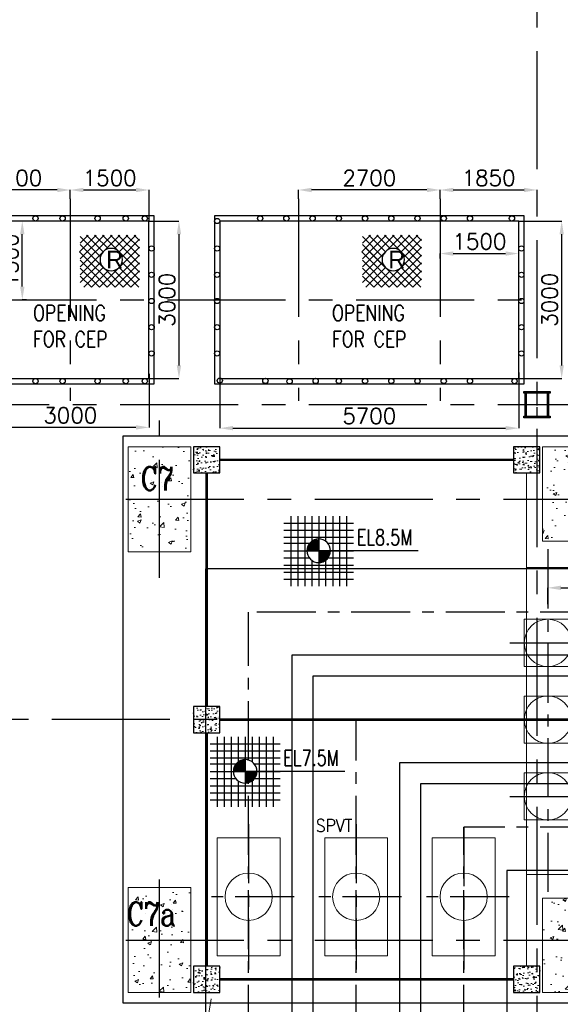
# Model space of a CAD drawing. Header units: inches. Extents: x 0 to 1544102, y 0 to 23144100.
# Tile 16 of 203: x 84971 to 95279, y 119660 to 138422. Entities that reach past the tile are written whole.
import ezdxf

# ---------------------------------------------------------------- set-up
doc = ezdxf.new("R2010")
doc.units = ezdxf.units.IN
doc.header["$LTSCALE"] = 1800
doc.header["$MEASUREMENT"] = 0
doc.linetypes.add('CENTER', pattern=[2, 1.25, -0.25, 0.25, -0.25])
doc.linetypes.add('CENTER2', pattern=[1.125, 0.75, -0.125, 0.125, -0.125])
doc.layers.get('0').update_dxf_attribs({"color": 253})
for name, color, linetype in [('AUX COL', 1, 'Continuous'), ('CEN', 2, 'CENTER'), ('COL', 1, 'Continuous'), ('GRID', 251, 'CENTER'), ('OPENING', 40, 'Continuous'), ('STEEL', 231, 'Continuous')]:
    doc.layers.add(name, color=color, linetype=linetype)
for name, color, linetype, lineweight in [('CONCRETE', 145, 'Continuous', 15), ('DIM', 4, 'Continuous', 18), ('EQUIP', 8, 'Continuous', 9), ('HATCH-1', 252, 'Continuous', 9), ('TEXT', 3, 'Continuous', 18)]:
    doc.layers.add(name, color=color, linetype=linetype, lineweight=lineweight)
doc.styles.add('HTX11', font='O8111901')
doc.styles.add('ROMANC', font='ROMANC.SHX')
doc.styles.add('ROMANS', font='romans.shx')
doc.styles.get("Standard").update_dxf_attribs({"font": 'arial.ttf'})
doc.dimstyles.new('STANDARD1', dxfattribs={"dimtxt": 300, "dimasz": 250, "dimexe": 0, "dimexo": 0, "dimgap": 80, "dimtad": 1, "dimdec": 0, "dimzin": 0, "dimdsep": 46, "dimtxsty": 'ROMANS', "dimcen": 0, "dimclrd": 4, "dimclre": 4, "dimclrt": 4, "dimadec": 0, "dimazin": 0, "dimtfac": 0.09, "dimtdec": 0, "dimtix": 1, "dimtofl": 0, "dimtmove": 0, "dimatfit": 3, "dimfxl": 1, "dimtolj": 1, "dimtzin": 0, "dimarcsym": 0})
pattern_1 = [(50, (-125855.24, -26628.59), (215.17805, -18.82564), [22.5, -247.5]), (355, (-125855.24, -26628.6), (-41.6254, 225.65764), [18, -198]), (100.4514, (-125837.3, -26630.16), (173.5528, 206.83186), [19.12206, -210.34263]), (46.1842, (-125855.24, -26568.6), (320.1723, -49.6557), [33.75, -371.25]), (96.6356, (-125828.55, -26572.73), (280.3988, 292.2354), [28.6831, -315.5139]), (351.1842, (-125855.24, -26568.6), (280.3986, 292.2356), [27, -297]), (21, (-125825.24, -26583.59), (179.07212, -120.78567), [22.5, -247.5]), (326, (-125825.24, -26583.6), (72.9946, 217.545), [18, -198]), (71.4514, (-125810.31, -26593.66), (252.0668, 96.75915), [19.12206, -210.34263]), (37.5, (-125855.235, -26628.59), (3.647957, 99.868156), [0, -195.6, 0, -201, 0, -198.75]), (7.5, (-125855.24, -26628.59), (78.92086, 118.32351), [0, -114.6, 0, -191.1, 0, -75.75]), (327.5, (-125922.135, -26628.59), (160.14673, -6.76646), [0, -75, 0, -234, 0, -310.5]), (317.5, (-125952.14, -26628.59), (174.95585, 30.0315), [0, -97.5, 0, -155.4, 0, -220.5])]

# ---------------------------------------------------------------- blocks, each defined once
blk = doc.blocks.new('TG DECK COLUMNS & OUTLINE')
at = {"layer": 'HATCH-1'}
h = blk.add_hatch(dxfattribs=at)
h.set_pattern_fill('AR-CONC', color=256, scale=100, style=0)
h.set_pattern_definition([(50, (146793.7, 16428.7), (717.2602, -62.752), [75, -825]), (355, (146793.7, 16428.7), (-138.7513, 752.192), [60, -660]), (100.4514, (146853.5, 16423.45), (578.5094, 689.4395), [63.74, -701.142]), (46.1842, (146793.7, 16628.7), (1067.241, -165.519), [112.5, -1237.5]), (96.6356, (146882.7, 16614.9), (934.663, 974.118), [95.61, -1051.713]), (351.1842, (146793.7, 16628.7), (934.662, 974.119), [90, -990]), (21, (146893.7, 16578.7), (596.907, -402.619), [75, -825]), (326, (146893.7, 16578.7), (243.3153, 725.15), [60, -660]), (71.4514, (146943.5, 16545.1), (840.2226, 322.5305), [63.74, -701.142]), (37.5, (146793.73, 16428.68), (12.15986, 332.89385), [0, -652, 0, -670, 0, -662.5]), (7.5, (146793.73, 16428.7), (263.0695, 394.4117), [0, -382, 0, -637, 0, -252.5]), (327.5, (146570.73, 16428.68), (533.82244, -22.5549), [0, -250, 0, -780, 0, -1035]), (317.5, (146470.73, 16428.7), (583.1862, 100.105), [0, -325, 0, -518, 0, -735])])
h.paths.add_polyline_path([(227483, 74865), (226883, 74865), (226883, 73865), (227483, 73865)])
h.paths.add_polyline_path([(228083, 74865), (227483, 74865), (227483, 73865), (228083, 73865)])
h.paths.add_polyline_path([(228083, 73865), (227483, 73865), (227483, 72865), (228083, 72865)])
h.paths.add_polyline_path([(227483, 73865), (226883, 73865), (226883, 72865), (227483, 72865)])
h.paths.add_polyline_path([(226858, 73921), (227975, 73921), (227975, 74596), (226858, 74596)], flags=9)
h = blk.add_hatch(dxfattribs=at)
h.set_pattern_fill('AR-CONC', color=256, scale=100, style=0)
h.set_pattern_definition([(50, (148264.7, 19526.54), (717.2602, -62.752), [75, -825]), (355, (148264.7, 19526.5), (-138.7513, 752.192), [60, -660]), (100.4514, (148324.45, 19521.3), (578.5094, 689.4395), [63.74, -701.142]), (46.1842, (148264.7, 19726.5), (1067.241, -165.519), [112.5, -1237.5]), (96.6356, (148353.6, 19712.7), (934.663, 974.118), [95.61, -1051.713]), (351.1842, (148264.7, 19726.5), (934.662, 974.119), [90, -990]), (21, (148364.7, 19676.54), (596.907, -402.619), [75, -825]), (326, (148364.7, 19676.5), (243.3153, 725.15), [60, -660]), (71.4514, (148414.4, 19643), (840.2226, 322.5305), [63.74, -701.142]), (37.5, (148264.67, 19526.54), (12.15986, 332.89385), [0, -652, 0, -670, 0, -662.5]), (7.5, (148264.67, 19526.54), (263.0695, 394.4117), [0, -382, 0, -637, 0, -252.5]), (327.5, (148041.67, 19526.54), (533.82244, -22.5549), [0, -250, 0, -780, 0, -1035]), (317.5, (147941.67, 19526.54), (583.1862, 100.105), [0, -325, 0, -518, 0, -735])])
h.paths.add_polyline_path([(235783, 73865), (235386, 73865), (234783, 73865), (234783, 73065), (235783, 73065)])
h.paths.add_polyline_path([(236783, 73865), (235783, 73865), (235783, 73065), (236783, 73065)])
h.paths.add_polyline_path([(236783, 74865), (235783, 74865), (235783, 73865), (236277, 73865), (236783, 73865)])
h.paths.add_polyline_path([(235783, 74865), (234783, 74865), (234783, 73865), (235783, 73865)])
h.paths.add_polyline_path([(235854, 73997), (236679, 73997), (236679, 74672), (235854, 74672)], flags=24)
h.paths.add_polyline_path([(235854, 73997), (236679, 73997), (236679, 74672), (235854, 74672)], flags=24)
h = blk.add_hatch(dxfattribs=at)
h.set_pattern_fill('AR-CONC', color=256, scale=100, style=0)
h.set_pattern_definition([(50, (146793.7, 16528.7), (717.2602, -62.752), [75, -825]), (355, (146793.7, 16528.7), (-138.7513, 752.192), [60, -660]), (100.4514, (146853.5, 16523.45), (578.5094, 689.4395), [63.74, -701.142]), (46.1842, (146793.7, 16728.7), (1067.241, -165.519), [112.5, -1237.5]), (96.6356, (146882.7, 16714.9), (934.663, 974.118), [95.61, -1051.713]), (351.1842, (146793.7, 16728.7), (934.662, 974.119), [90, -990]), (21, (146893.7, 16678.7), (596.907, -402.619), [75, -825]), (326, (146893.7, 16678.7), (243.3153, 725.15), [60, -660]), (71.4514, (146943.5, 16645.1), (840.2226, 322.5305), [63.74, -701.142]), (37.5, (146793.73, 16528.68), (12.15986, 332.89385), [0, -652, 0, -670, 0, -662.5]), (7.5, (146793.73, 16528.7), (263.0695, 394.4117), [0, -382, 0, -637, 0, -252.5]), (327.5, (146570.73, 16528.68), (533.8224, -22.5549), [0, -250, 0, -780, 0, -1035]), (317.5, (146470.73, 16528.7), (583.1862, 100.105), [0, -325, 0, -518, 0, -735])])
h.paths.add_polyline_path([(227483, 66465), (226883, 66465), (226883, 65465), (227483, 65465)])
h.paths.add_polyline_path([(228083, 66465), (227483, 66465), (227483, 65465), (228083, 65465)])
h.paths.add_polyline_path([(228083, 65465), (227483, 65465), (227483, 64465), (228083, 64465)])
h.paths.add_polyline_path([(227483, 65465), (226883, 65465), (226883, 64465), (227483, 64465)])
h.paths.add_polyline_path([(226828, 65625), (227928, 65625), (227928, 66300), (226828, 66300)], flags=9)
h = blk.add_hatch(dxfattribs=at)
h.set_pattern_fill('AR-CONC', color=256, scale=100, style=0)
h.set_pattern_definition([(50, (253436.1, 67254.8), (717.26, -62.752), [75, -825]), (355, (253436.1, 67254.8), (-138.75, 752.192), [60, -660]), (100.4514, (253495.85, 67249.6), (578.51, 689.44), [63.74, -701.142]), (46.184, (253436.1, 67454.8), (1067.24, -165.52), [112.5, -1237.5]), (96.6356, (253525, 67441), (934.66, 974.12), [95.61, -1051.713]), (351.184, (253436.1, 67454.8), (934.66, 974.12), [90, -990]), (21, (253536.1, 67404.8), (596.907, -402.619), [75, -825]), (326, (253536.1, 67404.8), (243.315, 725.15), [60, -660]), (71.4514, (253585.8, 67371.26), (840.223, 322.53), [63.74, -701.142]), (37.5, (253436.08, 67254.8), (12.16, 332.894), [0, -652, 0, -670, 0, -662.5]), (7.5, (253436.08, 67254.8), (263.0695, 394.412), [0, -382, 0, -637, 0, -252.5]), (327.5, (253213.08, 67254.8), (533.8224, -22.555), [0, -250, 0, -780, 0, -1035]), (317.5, (253113.08, 67254.8), (583.186, 100.105), [0, -325, 0, -518, 0, -735])])
h.paths.add_polyline_path([(234783, 64465), (236783, 64465), (236783, 66265), (234783, 66265)])
blk.add_lwpolyline([(240983, 64265), (243583, 61665), (267138, 61665), (267138, 77665), (243583, 77665), (240983, 75065), (226783, 75065), (226783, 64265)], close=True)
blk.add_lwpolyline([(240983, 64265), (243583, 61665), (267138, 61665), (267138, 77665), (243583, 77665), (240983, 75065), (226783, 75065), (226783, 64265)], close=True)
at = {"layer": 'CEN'}
for p, q in [((227483, 72365), (227483, 75365)), ((226842, 73865), (244205, 73865)), ((226842, 73865), (244205, 73865)), ((227483, 64369), (227483, 66965)), ((226842, 65465), (244167, 65465))]:
    blk.add_line(p, q, dxfattribs=at)
at = {"layer": 'CONCRETE'}
for points in [[(226883, 72865), (228083, 72865), (228083, 74865), (226883, 74865)], [(234783, 73065), (236783, 73065), (236783, 74865), (234783, 74865)], [(226883, 66465), (228083, 66465), (228083, 64465), (226883, 64465)], [(234783, 64465), (236783, 64465), (236783, 66265), (234783, 66265)]]:
    blk.add_lwpolyline(points, close=True, dxfattribs=at)
at = {"layer": 'TEXT', "style": 'ROMANC', "width": 0.8}
for s, p in [('C7', (227126, 74033)), ('C7a', (226862, 65737))]:
    blk.add_text(s, height=450, dxfattribs=at).set_placement(p)
blk = doc.blocks.new('LEVEL')
at = {"flags": 128}
for points in [[(-533, 658), (-533, -676)], [(-400, 658), (-400, -676)], [(-267, 658), (-267, -676)], [(-267, 658), (-267, -676)], [(-133, 658), (-133, 181)], [(0, 658), (0, -676)], [(0, 658), (0, -676)], [(133, 658), (133, 181)], [(133, 658), (133, 181)], [(267, 658), (267, -676)], [(400, 658), (400, -676)], [(533, 658), (533, -676)], [(-667, 524), (667, 524)], [(-667, 391), (667, 391)], [(-667, 258), (667, 258)], [(-93, 205), (0, 205)], [(0, 0), (0, 264)], [(-667, 142), (-174, 142)], [(-667, 0), (667, 0)], [(-265, 0), (0, 0)], [(-225, 2), (0, 2)], [(-224, 25), (0, 25)], [(-220, 47), (0, 47)], [(-214, 70), (0, 70)], [(-205, 92), (0, 92)], [(-194, 115), (0, 115)], [(-178, 137), (0, 137)], [(-158, 160), (0, 160)], [(-132, 182), (0, 182)], [(1900, 0), (0, 0)], [(0, 0), (0, -261)], [(174, 142), (667, 142)], [(-667, -133), (-181, -133)], [(-133, -181), (-133, -676)], [(225, -2), (0, -2)], [(224, -25), (0, -25)], [(220, -47), (0, -47)], [(214, -70), (0, -70)], [(205, -92), (0, -92)], [(194, -115), (0, -115)], [(178, -137), (0, -137)], [(158, -160), (0, -160)], [(132, -182), (0, -182)], [(133, -181), (133, -676)], [(133, -181), (133, -676)], [(181, -133), (667, -133)], [(-667, -276), (667, -276)], [(93, -205), (0, -205)], [(-667, -409), (667, -409)], [(-667, -542), (667, -542)]]:
    blk.add_lwpolyline(points, dxfattribs=at)
for points in [[(0, 225, 0.414246), (-225, 0)], [(225, 0, 0.414258), (0, 225)], [(-225, 0, 0.414221), (0, -225)], [(0, -225, 0.414246), (225, 0)]]:
    blk.add_lwpolyline(points, format="xyb", dxfattribs=at)
at = {"flags": 4}
blk.add_attdef('LEVEL', (839, 107), '', height=300, dxfattribs=at)
blk = doc.blocks.new('PLATFORM BELOW TG DECK AT EL. 5.8M & 8.0M & 8.5M')
at = {"layer": 'HATCH-1'}
h = blk.add_hatch(dxfattribs=at)
h.set_pattern_fill('AR-CONC', color=256, scale=30, style=0)
h.set_pattern_definition([(50, (-22550, 4950), (215.18, -18.83), [22.5, -247.5]), (355, (-22550, 4950), (-41.63, 225.66), [18, -198]), (100.45, (-22532.07, 4948.43), (173.55, 206.83), [19.12, -210.34]), (46.184, (-22550, 5010), (320.17, -49.66), [33.75, -371.25]), (96.636, (-22523.32, 5005.86), (280.4, 292.24), [28.68, -315.51]), (351.18, (-22550, 5010), (280.4, 292.24), [27, -297]), (21, (-22520, 4995), (179.07, -120.786), [22.5, -247.5]), (326, (-22520, 4995), (73, 217.55), [18, -198]), (71.45, (-22505.08, 4984.93), (252.07, 96.76), [19.12, -210.34]), (37.5, (-22550, 4950), (3.648, 99.868), [0, -195.6, 0, -201, 0, -198.75]), (7.5, (-22550, 4950), (78.92, 118.324), [0, -114.6, 0, -191.1, 0, -75.75]), (327.5, (-22616.9, 4950), (160.147, -6.766), [0, -75, 0, -234, 0, -310.5]), (317.5, (-22646.9, 4950), (174.956, 30.03), [0, -97.5, 0, -155.4, 0, -220.5])])
h.paths.add_polyline_path([(-22800, 4700), (-22300, 4700), (-22300, 5200), (-22800, 5200)])
h = blk.add_hatch(dxfattribs=at)
h.set_pattern_fill('AR-CONC', color=256, scale=30, style=0)
h.set_pattern_definition(pattern_1)
h.paths.add_polyline_path([(-16700, 4700), (-16200, 4700), (-16200, 5200), (-16700, 5200)])
h = blk.add_hatch(dxfattribs=at)
h.set_pattern_fill('AR-CONC', color=256, scale=30, style=0)
h.set_pattern_definition(pattern_1)
h.paths.add_polyline_path([(-22800, -250), (-22300, -250), (-22300, 250), (-22800, 250)])
h = blk.add_hatch(dxfattribs=at)
h.set_pattern_fill('AR-CONC', color=256, scale=30, style=0)
h.set_pattern_definition(pattern_1)
h.paths.add_polyline_path([(-22800, -5200), (-22300, -5200), (-22300, -4700), (-22800, -4700)])
h = blk.add_hatch(dxfattribs=at)
h.set_pattern_fill('AR-CONC', color=256, scale=30, style=0)
h.set_pattern_definition(pattern_1)
h.paths.add_polyline_path([(-16700, -5200), (-16200, -5200), (-16200, -4700), (-16700, -4700)])
at = {"layer": 'COL'}
for points in [[(-22800, 4700), (-22300, 4700), (-22300, 5200), (-22800, 5200)], [(-16700, 4700), (-16200, 4700), (-16200, 5200), (-16700, 5200)], [(-22800, -250), (-22300, -250), (-22300, 250), (-22800, 250)], [(-22800, -5200), (-22300, -5200), (-22300, -4700), (-22800, -4700)], [(-16700, -5200), (-16200, -5200), (-16200, -4700), (-16700, -4700)]]:
    blk.add_lwpolyline(points, close=True, dxfattribs=at)
at = {"layer": 'STEEL'}
for points, const_width in [([(-22300, 4950), (-16700, 4950)], 50), ([(-22550, 250), (-22550, 4700)], 50), ([(-16450, 4700), (-16450, -4700)], 20), ([(-13850, 2900), (-16450, 2900)], 20), ([(-14100, 0), (-22300, 0)], 50), ([(-22550, -4700), (-22550, -250)], 50), ([(-13850, -2950), (-16450, -2950)], 20), ([(-16700, -4950), (-22300, -4950)], 50)]:
    blk.add_lwpolyline(points, dxfattribs=dict(at, const_width=const_width))
blk = doc.blocks.new('IP BUST DUCT')
at = {"color": 6, "ltscale": 2000}
for p, q in [((-1624, 2875), (-8978, 2875)), ((-8978, 2875), (-8978, -8650)), ((-1624, 1225), (-7328, 1225)), ((-7328, 1225), (-7328, -8650)), ((-1624, 825), (-6928, 825)), ((-6928, 825), (-6928, -8650)), ((-1624, -825), (-5278, -825)), ((-5278, -825), (-5278, -8650)), ((-1624, -1225), (-4878, -1225)), ((-4878, -1225), (-4878, -8650)), ((-1624, -2875), (-3228, -2875)), ((-3228, -2875), (-3228, -8650))]:
    blk.add_line(p, q, dxfattribs=at)
at = {"color": 9, "linetype": 'CENTER', "ltscale": 500}
blk.add_line((-3172, 1462), (-1775, 1462), dxfattribs=at)
at = {"layer": 'CEN', "color": 9, "linetype": 'CENTER', "ltscale": 0.5}
for p, q in [((-2449, 3245), (-2449, -3424)), ((-1471, 2050), (-8153, 2050)), ((-8153, -20576), (-8153, 2050)), ((-6103, -20576), (-6103, 0)), ((113, 0), (-6103, 0)), ((-8153, -1990), (-8153, -4760)), ((-6103, -1990), (-6103, -4760)), ((-4053, -20576), (-4053, -2050)), ((-1471, -2050), (-4053, -2050)), ((-4053, -2050), (-4053, -4760)), ((-7288, -3375), (-9019, -3375)), ((-5238, -3375), (-6969, -3375)), ((-3188, -3375), (-4919, -3375))]:
    blk.add_line(p, q, dxfattribs=at)
at = {"layer": 'CEN', "color": 9, "linetype": 'CENTER'}
for p, q in [((-3172, 0), (1351, 0)), ((-3172, -1462), (-1775, -1462))]:
    blk.add_line(p, q, dxfattribs=at)
at = {"layer": 'EQUIP', "ltscale": 2000}
for points in [[(-2898, 1012), (-1998, 1012), (-1998, 1912), (-2898, 1912)], [(-2898, -450), (-1998, -450), (-1998, 450), (-2898, 450)], [(-2898, -1912), (-1998, -1912), (-1998, -1012), (-2898, -1012)], [(-8753, -4500), (-7553, -4500), (-7553, -2250), (-8753, -2250)], [(-6703, -4500), (-5503, -4500), (-5503, -2250), (-6703, -2250)], [(-4653, -4500), (-3453, -4500), (-3453, -2250), (-4653, -2250)]]:
    blk.add_lwpolyline(points, close=True, dxfattribs=at)
for centre in [(-2449, 1462), (-2449, 0), (-2449, -1462), (-8153, -3375), (-6103, -3375), (-4053, -3375)]:
    blk.add_circle(centre, 450, dxfattribs=at)
at = {"layer": 'TEXT', "linetype": 'Continuous', "style": 'ROMANS', "width": 0.9}
blk.add_text('SPVT', height=240, dxfattribs=at).set_placement((-6871, -2138))
blk = doc.blocks.new('*D158')
at = {"layer": 'DIM', "color": 4, "lineweight": -2, "transparency": 16777216}
for p, q in [((95040, 127286), (95040, 127596)), ((95290, 127596), (98970, 127596)), ((99220, 127286), (99220, 127596))]:
    blk.add_line(p, q, dxfattribs=at)
at = {"layer": 'DIM', "color": 4, "transparency": 16777216}
for points in [[(95290, 127638), (95290, 127554), (95040, 127596)], [(98970, 127638), (98970, 127554), (99220, 127596)]]:
    blk.add_solid(points, dxfattribs=at)
at = {"layer": 'DIM', "color": 4, "transparency": 16777216, "insert": (96508, 127826), "char_height": 300, "attachment_point": 5, "style": 'ROMANS'}
blk.add_mtext('\\A1;4180', dxfattribs=at)
blk = doc.blocks.new('*D17')
at = {"layer": 'DIM', "color": 4, "lineweight": -2, "transparency": 16777216}
for p, q in [((106244, 79528), (107062, 79528)), ((107062, 76778), (107062, 79278)), ((106244, 76528), (107062, 76528))]:
    blk.add_line(p, q, dxfattribs=at)
at = {"layer": 'DIM', "color": 4, "transparency": 16777216}
for points in [[(107021, 79278), (107104, 79278), (107062, 79528)], [(107021, 76778), (107104, 76778), (107062, 76528)]]:
    blk.add_solid(points, dxfattribs=at)
at = {"layer": 'DIM', "color": 4, "transparency": 16777216, "insert": (106832, 78028), "char_height": 300, "attachment_point": 5, "rotation": 90, "style": 'ROMANS'}
blk.add_mtext('\\A1;3000', dxfattribs=at)
blk = doc.blocks.new('*D18')
at = {"layer": 'DIM', "color": 4, "lineweight": -2, "transparency": 16777216}
for p, q in [((99194, 79528), (99765, 79528)), ((99765, 79278), (99765, 76778)), ((99194, 76528), (99765, 76528))]:
    blk.add_line(p, q, dxfattribs=at)
at = {"layer": 'DIM', "color": 4, "transparency": 16777216}
for points in [[(99723, 79278), (99807, 79278), (99765, 79528)], [(99723, 76778), (99807, 76778), (99765, 76528)]]:
    blk.add_solid(points, dxfattribs=at)
at = {"layer": 'DIM', "color": 4, "transparency": 16777216, "insert": (99535, 78028), "char_height": 300, "attachment_point": 5, "rotation": 90, "style": 'ROMANS'}
blk.add_mtext('\\A1;3000', dxfattribs=at)
blk = doc.blocks.new('*D19')
at = {"layer": 'DIM', "color": 4, "lineweight": -2, "transparency": 16777216}
for p, q in [((99194, 76618), (99194, 75596)), ((96194, 76528), (96194, 75596)), ((98944, 75596), (96444, 75596))]:
    blk.add_line(p, q, dxfattribs=at)
at = {"layer": 'DIM', "color": 4, "transparency": 16777216}
for points in [[(96444, 75638), (96444, 75554), (96194, 75596)], [(98944, 75638), (98944, 75554), (99194, 75596)]]:
    blk.add_solid(points, dxfattribs=at)
at = {"layer": 'DIM', "color": 4, "transparency": 16777216, "insert": (97694, 75826), "char_height": 300, "attachment_point": 5, "style": 'ROMANS'}
blk.add_mtext('\\A1;3000', dxfattribs=at)
blk = doc.blocks.new('*D20')
at = {"layer": 'DIM', "color": 4, "lineweight": -2, "transparency": 16777216}
for p, q in [((106244, 76645), (106244, 75581)), ((100544, 76528), (100544, 75581)), ((100794, 75581), (105994, 75581))]:
    blk.add_line(p, q, dxfattribs=at)
at = {"layer": 'DIM', "color": 4, "transparency": 16777216}
for points in [[(100794, 75623), (100794, 75540), (100544, 75581)], [(105994, 75623), (105994, 75540), (106244, 75581)]]:
    blk.add_solid(points, dxfattribs=at)
at = {"layer": 'DIM', "color": 4, "transparency": 16777216, "insert": (103394, 75811), "char_height": 300, "attachment_point": 5, "style": 'ROMANS'}
blk.add_mtext('\\A1;5700', dxfattribs=at)
blk = doc.blocks.new('*D21')
at = {"layer": 'DIM', "color": 4, "lineweight": -2, "transparency": 16777216}
for p, q in [((104744, 79953), (104744, 80120)), ((104994, 80120), (106344, 80120)), ((106594, 79953), (106594, 80120))]:
    blk.add_line(p, q, dxfattribs=at)
at = {"layer": 'DIM', "color": 4, "transparency": 16777216}
for points in [[(104994, 80162), (104994, 80078), (104744, 80120)], [(106344, 80162), (106344, 80078), (106594, 80120)]]:
    blk.add_solid(points, dxfattribs=at)
at = {"layer": 'DIM', "color": 4, "transparency": 16777216, "insert": (105669, 80350), "char_height": 300, "attachment_point": 5, "style": 'ROMANS'}
blk.add_mtext('\\A1;1850', dxfattribs=at)
blk = doc.blocks.new('*D22')
at = {"layer": 'DIM', "color": 4, "lineweight": -2, "transparency": 16777216}
for p, q in [((95594, 79953), (95594, 80120)), ((97444, 80120), (95844, 80120)), ((97694, 79953), (97694, 80120))]:
    blk.add_line(p, q, dxfattribs=at)
at = {"layer": 'DIM', "color": 4, "transparency": 16777216}
for points in [[(95844, 80162), (95844, 80078), (95594, 80120)], [(97444, 80162), (97444, 80078), (97694, 80120)]]:
    blk.add_solid(points, dxfattribs=at)
at = {"layer": 'DIM', "color": 4, "transparency": 16777216, "insert": (96644, 80350), "char_height": 300, "attachment_point": 5, "style": 'ROMANS'}
blk.add_mtext('\\A1;2100', dxfattribs=at)
blk = doc.blocks.new('*D23')
at = {"layer": 'DIM', "color": 4, "lineweight": -2, "transparency": 16777216}
for p, q in [((95944, 78028), (95074, 78028)), ((95074, 77778), (95074, 76278)), ((95344, 76028), (95074, 76028))]:
    blk.add_line(p, q, dxfattribs=at)
at = {"layer": 'DIM', "color": 4, "transparency": 16777216}
for points in [[(95032, 77778), (95116, 77778), (95074, 78028)], [(95032, 76278), (95116, 76278), (95074, 76028)]]:
    blk.add_solid(points, dxfattribs=at)
at = {"layer": 'DIM', "color": 4, "transparency": 16777216, "insert": (94844, 77028), "char_height": 300, "attachment_point": 5, "rotation": 90, "style": 'ROMANS'}
blk.add_mtext('\\A1;2000', dxfattribs=at)
blk = doc.blocks.new('*D24')
at = {"layer": 'DIM', "color": 4, "lineweight": -2, "transparency": 16777216}
for p, q in [((97694, 79953), (97694, 80120)), ((97944, 80120), (98944, 80120)), ((99194, 79528), (99194, 80120))]:
    blk.add_line(p, q, dxfattribs=at)
at = {"layer": 'DIM', "color": 4, "transparency": 16777216}
for points in [[(97944, 80162), (97944, 80078), (97694, 80120)], [(98944, 80162), (98944, 80078), (99194, 80120)]]:
    blk.add_solid(points, dxfattribs=at)
at = {"layer": 'DIM', "color": 4, "transparency": 16777216, "insert": (98444, 80350), "char_height": 300, "attachment_point": 5, "style": 'ROMANS'}
blk.add_mtext('\\A1;1500', dxfattribs=at)
blk = doc.blocks.new('*D25')
at = {"layer": 'DIM', "color": 4, "lineweight": -2, "transparency": 16777216}
for p, q in [((96856, 79528), (96778, 79528)), ((96778, 78278), (96778, 79278)), ((96856, 78028), (96778, 78028))]:
    blk.add_line(p, q, dxfattribs=at)
at = {"layer": 'DIM', "color": 4, "transparency": 16777216}
for points in [[(96736, 79278), (96820, 79278), (96778, 79528)], [(96736, 78278), (96820, 78278), (96778, 78028)]]:
    blk.add_solid(points, dxfattribs=at)
at = {"layer": 'DIM', "color": 4, "transparency": 16777216, "insert": (96548, 78778), "char_height": 300, "attachment_point": 5, "rotation": 90, "style": 'ROMANS'}
blk.add_mtext('\\A1;1500', dxfattribs=at)
blk = doc.blocks.new('*D26')
at = {"layer": 'DIM', "color": 4, "lineweight": -2, "transparency": 16777216}
for p, q in [((104744, 78813), (104744, 78909)), ((104994, 78909), (105994, 78909)), ((106244, 78813), (106244, 78909))]:
    blk.add_line(p, q, dxfattribs=at)
at = {"layer": 'DIM', "color": 4, "transparency": 16777216}
for points in [[(104994, 78950), (104994, 78867), (104744, 78909)], [(105994, 78950), (105994, 78867), (106244, 78909)]]:
    blk.add_solid(points, dxfattribs=at)
at = {"layer": 'DIM', "color": 4, "transparency": 16777216, "insert": (105494, 79139), "char_height": 300, "attachment_point": 5, "style": 'ROMANS'}
blk.add_mtext('\\A1;1500', dxfattribs=at)
blk = doc.blocks.new('*D27')
at = {"layer": 'DIM', "color": 4, "lineweight": -2, "transparency": 16777216}
for p, q in [((102044, 79953), (102044, 80120)), ((104494, 80120), (102294, 80120)), ((104744, 79953), (104744, 80120))]:
    blk.add_line(p, q, dxfattribs=at)
at = {"layer": 'DIM', "color": 4, "transparency": 16777216}
for points in [[(102294, 80162), (102294, 80078), (102044, 80120)], [(104494, 80162), (104494, 80078), (104744, 80120)]]:
    blk.add_solid(points, dxfattribs=at)
at = {"layer": 'DIM', "color": 4, "transparency": 16777216, "insert": (103394, 80350), "char_height": 300, "attachment_point": 5, "style": 'ROMANS'}
blk.add_mtext('\\A1;2700', dxfattribs=at)
blk = doc.blocks.new('AUX COLUMNS')
at = {"color": 2, "linetype": 'CENTER2', "ltscale": 0.15}
for p, q in [((-173038, 65665), (-173038, 66165)), ((-172813, 65915), (-173263, 65915))]:
    blk.add_line(p, q, dxfattribs=at)
at = {"layer": 'AUX COL'}
for p, q in [((-173263, 65697), (-173263, 66133)), ((-173238, 65697), (-173238, 66133)), ((-172838, 65697), (-172838, 66133)), ((-172813, 65697), (-172813, 66133))]:
    blk.add_line(p, q, dxfattribs=at)
for points in [[(-173288, 66165), (-172788, 66165), (-172788, 66133), (-173288, 66133)], [(-173288, 65697), (-172788, 65697), (-172788, 65665), (-173288, 65665)]]:
    blk.add_lwpolyline(points, close=True, dxfattribs=at)
at = {"layer": 'GRID'}
for p, q in [((-171538, 65915), (-243038, 65915)), ((-136838, 59915), (-243038, 59915))]:
    blk.add_line(p, q, dxfattribs=at)
blk = doc.blocks.new('CEP OPENING')
at = {"layer": 'CEN'}
for p, q in [((0, 1925), (0, -1925)), ((4350, 1925), (4350, -1925)), ((7050, 1925), (7050, -1925)), ((-1750, 0), (8800, 0))]:
    blk.add_line(p, q, dxfattribs=at)
at = {"layer": 'OPENING'}
for points in [[(-1600, -1600), (1600, -1600), (1600, 1600), (-1600, 1600)], [(2750, -1600), (8650, -1600), (8650, 1600), (2750, 1600)], [(-1500, -1500), (1500, -1500), (1500, 1500), (-1500, 1500)], [(2850, -1500), (8550, -1500), (8550, 1500), (2850, 1500)]]:
    blk.add_lwpolyline(points, close=True, dxfattribs=at)
for centre in [(-1550, 1501.2), (-1180.3, 1550), (-1180.3, 1550), (-663.8, 1550), (-663.8, 1550), (-147.3, 1550), (-147.3, 1550), (520.3, 1550), (520.3, 1550), (1056.4, 1550), (1056.4, 1550), (1419.7, 1550), (2800, 1501.2), (3619.7, 1550), (4119.7, 1550), (4619.7, 1550), (5119.7, 1550), (5619.7, 1550), (6119.7, 1550), (6619.7, 1550), (7119.7, 1550), (7619.7, 1550), (8419.7, 1550), (-1549.8, 977), (1549.8, 977), (2800.2, 977), (8599.8, 977), (-1549.8, 477), (1549.8, 477), (2800.2, 477), (8599.8, 477), (-1549.8, -23), (1549.8, -23), (2800.2, -23), (8599.8, -23), (-1549.8, -523), (1549.8, -523), (2800.2, -523), (8599.8, -523), (-1549.8, -1023), (1549.8, -1023), (2800.2, -1023), (8599.8, -1023), (-1180.3, -1550), (-1180.3, -1550), (-663.8, -1550), (-663.8, -1550), (-147.3, -1550), (-147.3, -1550), (520.3, -1550), (520.3, -1550), (1056.4, -1550), (1056.4, -1550), (1419.7, -1550), (2850.2, -1539), (3719.7, -1543.9), (4677.5, -1546.2), (5119.7, -1548), (5619.7, -1548), (6119.7, -1548), (6619.7, -1548), (7119.7, -1548), (7619.7, -1548), (8469.7, -1550), (4180.8, -1553.6)]:
    blk.add_circle(centre, 50, dxfattribs=at)
at = {"layer": 'STEEL', "flags": 128}
for points in [[(176.9, 916.9), (493.7, 1234.3)], [(189.7, 1080.6), (343.3, 1234.3)], [(189.7, 779), (645.2, 1234.3)], [(189.7, 628), (795.6, 1234.3)], [(189.7, 477.2), (947.1, 1234.3)], [(189.7, 1205.6), (573.7, 821.2)], [(311.3, 1234.3), (629.2, 916.9)], [(462.8, 1234.3), (725.2, 972)], [(613.2, 1234.3), (1319.3, 528.6)], [(764.7, 1234.3), (1319.3, 679.4)], [(835.1, 972), (1097.5, 1234.3)], [(915.1, 1234.3), (1319.3, 830.4)], [(931.1, 916.9), (1248.9, 1234.3)], [(986.5, 821.2), (1319.3, 1154.2)], [(1066.5, 1234.3), (1319.3, 981.2)], [(1216.9, 1234.3), (1319.3, 1132)], [(5555.1, 916.9), (5871.9, 1234.3)], [(5567.9, 1080.6), (5721.5, 1234.3)], [(5567.9, 779), (6023.4, 1234.3)], [(5567.9, 628), (6173.8, 1234.3)], [(5567.9, 477.2), (6325.2, 1234.3)], [(5567.9, 1205.6), (5951.9, 821.2)], [(5689.5, 1234.3), (6007.4, 916.9)], [(5841, 1234.3), (6103.4, 972)], [(5991.4, 1234.3), (6697.5, 528.6)], [(6142.8, 1234.3), (6697.5, 679.4)], [(6213.2, 972), (6475.6, 1234.3)], [(6293.2, 1234.3), (6697.5, 830.4)], [(6309.2, 916.9), (6627.1, 1234.3)], [(6364.7, 821.2), (6697.5, 1154.2)], [(6444.7, 1234.3), (6697.5, 981.2)], [(6595.1, 1234.3), (6697.5, 1132)], [(189.7, 1054.8), (1006.8, 238.1)], [(251.6, 992.3), (1006.8, 238.1)], [(553.5, 238.1), (1319.3, 1003.4)], [(5567.9, 1054.8), (6385, 238.1)], [(5629.8, 992.3), (6385, 238.1)], [(5931.6, 238.1), (6697.5, 1003.4)], [(176.9, 916.9), (852.1, 241.8)], [(189.7, 753.2), (700.7, 241.8)], [(700.7, 241.8), (1319.3, 852.6)], [(5555.1, 916.9), (6230.3, 241.8)], [(5567.9, 753.2), (6078.8, 241.8)], [(6078.8, 241.8), (6697.5, 852.6)], [(189.7, 326.4), (573.7, 710.8)], [(189.7, 602.2), (553.5, 238.1)], [(255.9, 241.8), (629.2, 615.1)], [(852.1, 241.8), (1319.3, 701.6)], [(931.1, 615.1), (1304.4, 241.8)], [(986.5, 710.8), (1319.3, 377.8)], [(5567.9, 326.4), (5951.9, 710.8)], [(5567.9, 602.2), (5931.6, 238.1)], [(5634, 241.8), (6007.4, 615.1)], [(6230.3, 241.8), (6697.5, 701.6)], [(6309.2, 615.1), (6682.6, 241.8)], [(6364.7, 710.8), (6697.5, 377.8)], [(189.7, 451.4), (406.3, 241.8)], [(406.3, 241.8), (725.2, 560)], [(835.1, 560), (1154, 241.8)], [(1006.8, 238.1), (1319.3, 550.8)], [(1154, 241.8), (1319.3, 400)], [(5567.9, 451.4), (5784.4, 241.8)], [(5784.4, 241.8), (6103.4, 560)], [(6213.2, 560), (6532.2, 241.8)], [(6385, 238.1), (6697.5, 550.8)], [(6532.2, 241.8), (6697.5, 400)]]:
    blk.add_lwpolyline(points, dxfattribs=at)
for points in [[(992.9, 766, 1), (566.3, 766, 1), (992.9, 766)], [(6371.1, 766, 1), (5944.4, 766, 1), (6371.1, 766)]]:
    blk.add_lwpolyline(points, format="xyb", dxfattribs=at)
at = {"layer": 'STEEL', "style": 'HTX11'}
for p in [(683.9, 602.5), (6062.1, 602.5)]:
    blk.add_text('R', height=333.3, dxfattribs=at).set_placement(p)
at = {"layer": 'TEXT', "char_height": 300, "width": 1654.964, "attachment_point": 1, "style": 'ROMANC'}
for insert in [(-710.4, -100), (4989.6, -100)]:
    blk.add_mtext('{\\W0.8;OPENING FOR CEP}', dxfattribs=dict(at, insert=insert))
at = {"layer": 'DIM'}
for base, p1, p2, picture, middle in [((-2100, 2092.3), (0, 1925), (-2100, 1925), '*D22', (-1050, 2322.3)), ((1500, 2092.3), (0, 1925), (1500, 1500), '*D24', (750, 2322.3)), ((4350, 2092.3), (7050, 1925), (4350, 1925), '*D27', (5700, 2322.3)), ((8900, 2092.3), (7050, 1925), (8900, 1925), '*D21', (7975, 2322.3)), ((8550, 881.1), (7050, 785.7), (8550, 785.7), '*D26', (7800, 1111.1)), ((-1500, -2431.5), (1500, -1409.9), (-1500, -1500), '*D19', (0, -2201.5)), ((8550, -2446.2), (2850, -1500), (8550, -1382.8), '*D20', (5700, -2216.2))]:
    dim = blk.add_linear_dim(base=base, p1=p1, p2=p2, dimstyle='STANDARD1', dxfattribs=at)
    dim.commit()
    dim.dimension.update_dxf_attribs({"geometry": picture, "text_midpoint": middle, "insert": (-97693.8, -78027.6)})
for base, p1, p2, picture, middle in [((-915.8, 1500), (-837.4, 0), (-837.4, 1500), '*D25', (-1145.8, 750)), ((2071.1, -1500), (1500, 1500), (1500, -1500), '*D18', (1841.1, 0)), ((9368.5, 1500), (8550, -1500), (8550, 1500), '*D17', (9138.5, 0)), ((-2619.9, -2000), (-1750, 0), (-2350, -2000), '*D23', (-2849.9, -1000))]:
    dim = blk.add_linear_dim(base=base, p1=p1, p2=p2, angle=90, dimstyle='STANDARD1', dxfattribs=at)
    dim.commit()
    dim.dimension.update_dxf_attribs({"geometry": picture, "text_midpoint": middle, "insert": (-97693.8, -78027.6)})

msp = doc.modelspace()

# ---------------------------------------------------------------- linework, layer by layer
at = {"layer": 'CONCRETE'}
msp.add_lwpolyline([(88620.82, 119766.47), (88432.17, 118607.12), (88710.41, 118561.85), (87995.66, 118188.66), (88356.71, 118143.38), (88168.06, 116984.03)], dxfattribs=at)
at = {"layer": 'GRID'}
msp.add_line((94836.2, 103174.13), (94836.2, 157584.89), dxfattribs=at)

# ---------------------------------------------------------------- block references
for name, p in [('CEP OPENING', (85936.2, 133084.89)), ('AUX COLUMNS', (267874.01, 65169.86)), ('TG DECK COLUMNS & OUTLINE', (-139846.88, 55420.08)), ('PLATFORM BELOW TG DECK AT EL. 5.8M & 8.0M & 8.5M', (111086.2, 125084.89)), ('IP BUST DUCT', (97489.48, 125084.89))]:
    msp.add_blockref(name, p)
at = {"layer": 'STEEL'}
ref = msp.add_blockref('LEVEL', (90671.45, 128302.29), dxfattribs=at)
ref.add_attrib('LEVEL', 'EL8.5M', (91398.95, 128409.36), dxfattribs={"layer": '0', "color": 3, "height": 300, "style": 'ROMANS', "width": 0.75, "flags": 4})
ref = msp.add_blockref('LEVEL', (89269.53, 124098.77), dxfattribs=at)
ref.add_attrib('LEVEL', 'EL7.5M', (89997.04, 124205.84), dxfattribs={"layer": '0', "color": 3, "height": 300, "style": 'ROMANS', "width": 0.75, "flags": 4})

# ---------------------------------------------------------------- dimensions: what is measured, and where the dimension line sits
at = {"layer": 'DIM'}
dim = msp.add_linear_dim(base=(99220.2, 127596.01), p1=(95040.2, 127286.08), p2=(99220.2, 127286.08), dimstyle='STANDARD1', dxfattribs=at)
dim.commit()
dim.dimension.update_dxf_attribs({"geometry": '*D158', "text_midpoint": (96508.46, 127596.01), "dimtype": 160})

doc.saveas('drawing.dxf')
